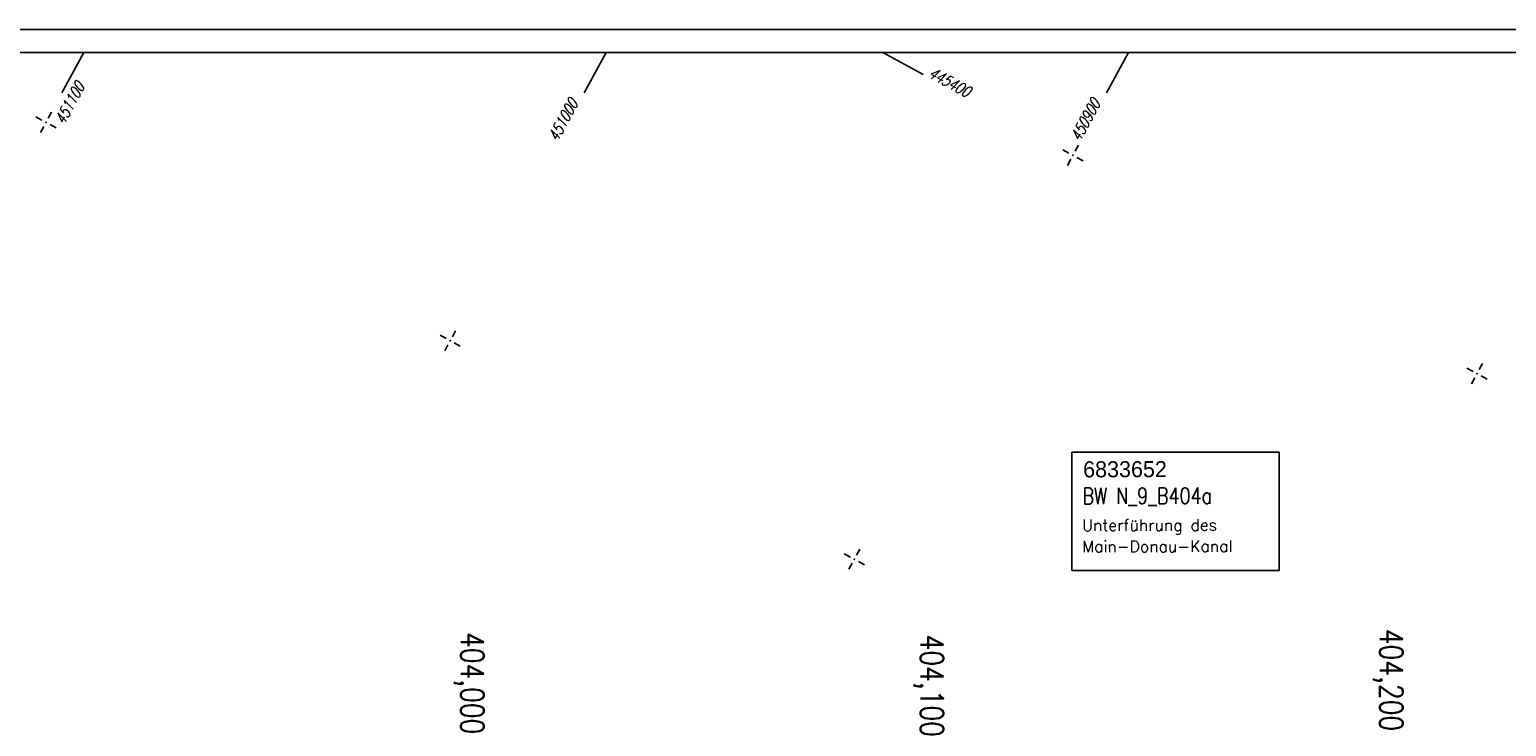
# Model space of a CAD drawing. Extents: x 0 to 1135, y 0 to 420.
# Tile 23 of 46: x 326 to 647, y 268 to 420. Entities that reach past the tile are written whole.
import ezdxf

# ---------------------------------------------------------------- set-up
doc = ezdxf.new("R2010")
doc.units = 0
doc.header["$LTSCALE"] = 2
doc.header["$MEASUREMENT"] = 0
doc.linetypes.add('AUSGEZOGEN', pattern=[0])
doc.linetypes.add('GESTRICHELT', pattern=[0.75, 0.5, -0.25])
doc.layers.get('0').update_dxf_attribs({"linetype": 'AUSGEZOGEN'})
for name, color, linetype in [('BW-SCHRIFT', 250, 'AUSGEZOGEN'), ('FBR', 8, 'CONTINUOUS'), ('HEKTOM', 250, 'GESTRICHELT'), ('NETZ', 250, 'CONTINUOUS'), ('RAHMEN', 250, 'AUSGEZOGEN')]:
    doc.layers.add(name, color=color, linetype=linetype)
doc.styles.add('ROMANS', font='romans.shx', dxfattribs={"width": 0.8})
doc.styles.add('UNIR-O', font='unir_o.shx')

# ---------------------------------------------------------------- blocks, each defined once
blk = doc.blocks.new('IKR')
at = {"color": 0}
for p, q in [((-2.5, 0), (-1, 0)), ((0, 1), (0, 2.5)), ((1, 0), (2.5, 0)), ((0, -2.5), (0, -1))]:
    blk.add_line(p, q, dxfattribs=at)
blk.add_circle((0, 0), 0.05, dxfattribs=at)
blk.add_point((0, 0), dxfattribs=at)

msp = doc.modelspace()

# ---------------------------------------------------------------- linework, layer by layer
at = {"layer": 'BW-SCHRIFT'}
msp.add_lwpolyline([(552.7, 327.97), (597.82, 327.97), (597.82, 302.22), (552.7, 302.22)], close=True, dxfattribs=at)
at = {"layer": 'FBR'}
for points in [[(159.51, 218.37, 0.000005), (172.01, 218.37, 0.000002), (185.99, 218.37, 0.000002), (197.01, 218.37, 0.000005), (209.51, 218.37, -0.000006), (222.01, 218.37, -0.000002), (236.98, 218.37, -0.000002), (247.01, 218.37)], [(250.48, 222.37, -0.000002), (263.66, 222.37, -0.000002), (272.01, 222.37, -0.000033)], [(159.51, 222.37, 0.000005), (172.01, 222.37, 0.000002), (185.99, 222.37, 0.000002), (197.01, 222.37, 0.000005), (209.51, 222.37, -0.000006), (222.01, 222.37, -0.000002), (236.98, 222.37, -0.000003), (247.01, 222.37)], [(277.69, 222.37, -0.00001), (297.01, 222.37, -0.000009), (311.07, 222.36, -0.000011), (322.01, 222.36, -0.00004), (334.51, 222.36, 0.000056), (347.01, 222.35, 0.000011), (348.74, 222.35, -0.000027), (350.47, 222.35, -0.00003), (355.78, 222.35, -0.00001), (372.01, 222.34, -0.000005), (384.51, 222.34, 0.000013), (397.01, 222.33, 0.000004), (409.51, 222.32, -0.000007), (422.01, 222.32, -0.000002), (434.51, 222.31, 0.000003), (447.01, 222.31), (481.4, 222.29, 0)], [(277.69, 218.37, -0.00001), (297, 218.37, -0.000009), (311.07, 218.36, -0.000011), (322.01, 218.36, -0.00004), (334.51, 218.36, 0.000056), (347.01, 218.35, 0.000011), (348.74, 218.35, -0.000027), (350.47, 218.35, -0.00003), (355.78, 218.35, -0.00001), (372, 218.34, -0.000005), (384.5, 218.34, 0.000013), (397, 218.33, 0.000004), (409.5, 218.32, -0.000007), (422, 218.32, -0.000002), (434.5, 218.31, 0.000003), (447, 218.31), (478.46, 218.3, 0)], [(250.48, 218.37, -0.000002), (263.66, 218.37, -0.000003), (272.01, 218.37, -0.000033)]]:
    msp.add_lwpolyline(points, format="xyb", dxfattribs=at)
at = {"layer": 'NETZ'}
for p, q in [((337.66, 414.98), (332.9, 406.18)), ((451.34, 414.98), (446.58, 406.18)), ((511.58, 414.98), (520.37, 410.22)), ((565.03, 414.98), (560.27, 406.18))]:
    msp.add_line(p, q, dxfattribs=at)
at = {"layer": 'RAHMEN'}
msp.add_line((1135, 420), (0, 420), dxfattribs=at)
at = {"layer": 'RAHMEN', "const_width": 0.35}
msp.add_lwpolyline([(25, 5), (1130, 5), (1130, 415), (25, 415), (25, 5)], dxfattribs=at)

# ---------------------------------------------------------------- block references
at = {"layer": 'NETZ', "rotation": 151.5965}
for p in [(329.44, 399.79), (552.93, 392.62), (417.4, 352.22), (640.89, 345.05), (505.37, 304.65)]:
    msp.add_blockref('IKR', p, dxfattribs=at)

# ---------------------------------------------------------------- texts
at = {"layer": 'BW-SCHRIFT'}
for s, height, style, p in [('6833652', 3.5, 'UNIR-O', (555.16, 322.47)), ('Unterführung des', 2.5, 'ROMANS', (554.95, 310.79)), ('Main-Donau-Kanal', 2.5, 'ROMANS', (554.97, 306.15))]:
    msp.add_text(s, height=height, rotation=0.1716, dxfattribs=dict(at, style=style)).set_placement(p)
at = {"layer": 'BW-SCHRIFT', "style": 'ROMANS', "width": 0.8}
msp.add_text('BW N_9_B404a', height=3.5, rotation=0.1716, dxfattribs=at).set_placement((555.03, 316.66))
at = {"layer": 'HEKTOM', "style": 'ROMANS', "width": 0.8}
for s, p in [('404,200', (619.74, 289.5)), ('404,000', (419.73, 288.8)), ('404,100', (519.75, 288.23))]:
    msp.add_text(s, height=5, rotation=269.9754, dxfattribs=at).set_placement(p)
at = {"layer": 'NETZ', "style": 'ROMANS', "oblique": 16.6, "width": 0.75}
for s, rotation, p in [('445400', 331.5965, (521.25, 409.75)), ('451100', 61.5965, (333.39, 399.07)), ('451000', 61.5965, (440.76, 395.41)), ('450900', 61.5965, (554.44, 395.41))]:
    msp.add_text(s, height=2.5, rotation=rotation, dxfattribs=at).set_placement(p)

doc.saveas('drawing.dxf')
